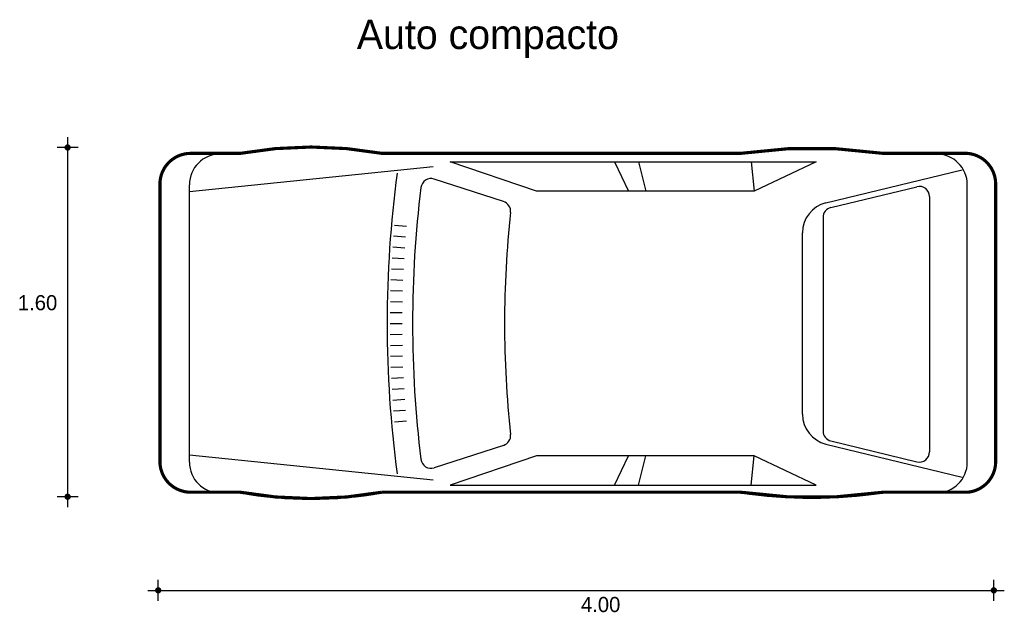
# Model space of a CAD drawing. Extents: x 14.54 to 19.23, y 3.87 to 6.69.
import ezdxf

# ---------------------------------------------------------------- set-up
doc = ezdxf.new("R2010")
doc.units = 0
doc.header["$MEASUREMENT"] = 0
for name, color, linetype in [('BORDE', 2, 'CONTINUOUS'), ('COTAS', 6, 'CONTINUOUS'), ('DIBUJO', 5, 'CONTINUOUS'), ('TEXTO', 4, 'CONTINUOUS')]:
    doc.layers.add(name, color=color, linetype=linetype)

msp = doc.modelspace()

# ---------------------------------------------------------------- linework, layer by layer
at = {"layer": 'BORDE', "linetype": 'Continuous', "const_width": 0.015}
msp.add_lwpolyline([(19.1863, 5.9075), (19.1863, 4.5846, -0.388372), (19.0529, 4.4389), (18.6508, 4.4389, -0.073246), (17.9722, 4.4389), (16.2652, 4.4389, -0.089585), (15.5908, 4.4389), (15.3549, 4.4389, -0.414386), (15.2086, 4.5853), (15.2086, 5.9069, -0.41463), (15.355, 6.0534), (15.5908, 6.0534, -0.089585), (16.2652, 6.0534), (17.9722, 6.0534, -0.073246), (18.6508, 6.0534), (19.051, 6.0534, -0.392071)], format="xyb", close=True, dxfattribs=at)
at = {"layer": 'COTAS'}
for p, q in [((14.7693, 6.1313), (14.7693, 4.3674)), ((14.8193, 6.0813), (14.7193, 6.0813)), ((14.8193, 4.4174), (14.7193, 4.4174)), ((15.2005, 3.9215), (15.2005, 4.0215)), ((19.1774, 3.9215), (19.1774, 4.0215)), ((15.1505, 3.9715), (19.2274, 3.9715))]:
    msp.add_line(p, q, dxfattribs=at)
at = {"layer": 'COTAS', "const_width": 0.015}
for points in [[(14.7618, 6.0813, 1), (14.7768, 6.0813, 1)], [(14.7618, 4.4174, 1), (14.7768, 4.4174, 1)], [(15.193, 3.9715, 1), (15.208, 3.9715, 1)], [(19.1699, 3.9715, 1), (19.1849, 3.9715, 1)]]:
    msp.add_lwpolyline(points, format="xyb", close=True, dxfattribs=at)
at = {"layer": 'DIBUJO', "linetype": 'Continuous'}
for p, q in [((15.3549, 6.0503), (15.5908, 6.0503)), ((16.2652, 6.0503), (17.9722, 6.0503)), ((18.6508, 6.0503), (19.04, 6.0503)), ((16.5895, 6.0128), (18.3313, 6.0128)), ((17.0009, 5.8733), (16.5895, 6.0128)), ((17.3725, 6.0128), (17.438, 5.8733)), ((17.4862, 6.0128), (17.5209, 5.8733)), ((18.022, 6.0128), (18.0372, 5.8733)), ((18.3313, 6.0128), (18.0372, 5.8733)), ((16.509, 5.989), (15.3488, 5.87)), ((18.3783, 5.8175), (19.0264, 5.9748)), ((16.844, 5.8238), (16.5141, 5.9308)), ((15.2086, 4.5821), (15.2086, 5.904)), ((15.3488, 4.5821), (15.3488, 5.904)), ((18.0372, 5.8733), (17.0009, 5.8733)), ((18.4017, 5.7952), (18.8115, 5.8946)), ((19.0513, 4.5821), (19.0513, 5.904)), ((19.1863, 4.5821), (19.1863, 5.904)), ((18.8718, 5.8473), (18.8718, 4.6312)), ((18.3645, 5.7477), (18.3645, 4.7308)), ((16.3248, 5.7118), (16.3816, 5.7069)), ((18.2665, 4.8107), (18.2665, 5.6754)), ((16.3205, 5.6599), (16.3775, 5.6554)), ((16.3166, 5.6078), (16.3737, 5.6039)), ((16.3133, 5.5559), (16.3705, 5.5524)), ((16.3106, 5.5038), (16.3676, 5.5009)), ((16.3083, 5.4517), (16.3654, 5.4495)), ((16.3065, 5.3994), (16.3636, 5.3978)), ((16.3053, 5.3474), (16.3624, 5.3462)), ((16.3045, 5.2951), (16.3617, 5.2947)), ((16.3042, 5.243), (16.3614, 5.243)), ((16.3045, 5.1909), (16.3617, 5.1914)), ((16.3053, 5.1387), (16.3624, 5.1399)), ((16.3065, 5.0866), (16.3636, 5.0882)), ((16.3083, 5.0344), (16.3654, 5.0366)), ((16.3106, 4.9823), (16.3676, 4.9851)), ((16.3133, 4.9302), (16.3705, 4.9336)), ((16.3166, 4.8782), (16.3737, 4.8821)), ((16.3205, 4.8262), (16.3775, 4.8306)), ((16.3248, 4.7742), (16.3816, 4.7791)), ((16.844, 4.6623), (16.5141, 4.5553)), ((18.3783, 4.6685), (19.0264, 4.5112)), ((18.4017, 4.6833), (18.8115, 4.5839)), ((16.509, 4.4971), (15.3488, 4.616)), ((17.0009, 4.6127), (16.5895, 4.4733)), ((18.0372, 4.6127), (17.0009, 4.6127)), ((17.3725, 4.4733), (17.438, 4.6127)), ((17.4862, 4.4733), (17.5209, 4.6127)), ((18.022, 4.4733), (18.0372, 4.6127)), ((18.3313, 4.4733), (18.0372, 4.6127)), ((16.5895, 4.4733), (18.3313, 4.4733)), ((15.3549, 4.4358), (15.5908, 4.4358)), ((16.2652, 4.4358), (17.9722, 4.4358)), ((18.6508, 4.4358), (19.04, 4.4358))]:
    msp.add_line(p, q, dxfattribs=at)
for centre, radius, start, end in [((15.3549, 5.9039), 0.1463, 90.0171, 179.9829), ((15.4951, 5.9039), 0.1463, 90.0171, 179.9829), ((15.928, 4.1831), 1.8974, 79.7616, 100.2384), ((18.3115, 3.7463), 2.3288, 81.6216, 98.3784), ((18.905, 5.9039), 0.1463, 0.0171, 89.9828), ((19.0402, 5.9042), 0.1461, 359.9176, 90.0825), ((21.6815, 5.243), 5.3917, 172.3671, 187.6329), ((16.4989, 5.8845), 0.0487, 71.8301, 173.1644), ((21.742, 5.243), 5.3309, 173.0262, 186.9738), ((18.823, 5.8472), 0.0488, 0.0891, 103.6339), ((16.8288, 5.7772), 0.049, 354.0256, 71.8945), ((18.4129, 5.6753), 0.1464, 103.6822, 179.9556), ((21.7107, 5.243), 4.8621, 173.7528, 186.2472), ((18.4133, 5.7478), 0.0488, 103.7393, 180.0891), ((18.4129, 4.8108), 0.1464, 180.0444, 256.3177), ((16.8288, 4.7088), 0.049, 288.1055, 5.9744), ((18.4133, 4.7307), 0.0488, 179.911, 256.2607), ((16.4989, 4.6016), 0.0487, 186.8356, 288.1699), ((18.823, 4.6313), 0.0488, 256.3661, 359.9108), ((15.3549, 4.5821), 0.1463, 180.0171, 269.9829), ((15.4951, 4.5821), 0.1463, 180.0171, 269.9829), ((18.905, 4.5821), 0.1463, 270.0172, 359.9829), ((19.0402, 4.5819), 0.1461, 269.9174, 0.0824), ((15.928, 6.3029), 1.8974, 259.7616, 280.2384), ((18.3115, 6.7397), 2.3288, 261.6216, 278.3784)]:
    msp.add_arc(centre, radius, start, end, dxfattribs=at)

# ---------------------------------------------------------------- texts
at = {"layer": 'COTAS'}
for s, p in [('1.60', (14.5325, 5.3059)), ('4.00', (17.2125, 3.868))]:
    msp.add_text(s, height=0.072, dxfattribs=at).set_placement(p)
at = {"layer": 'TEXTO'}
msp.add_text('Auto compacto', height=0.139868, dxfattribs=at).set_placement((16.1457, 6.5504))

doc.saveas('drawing.dxf')
